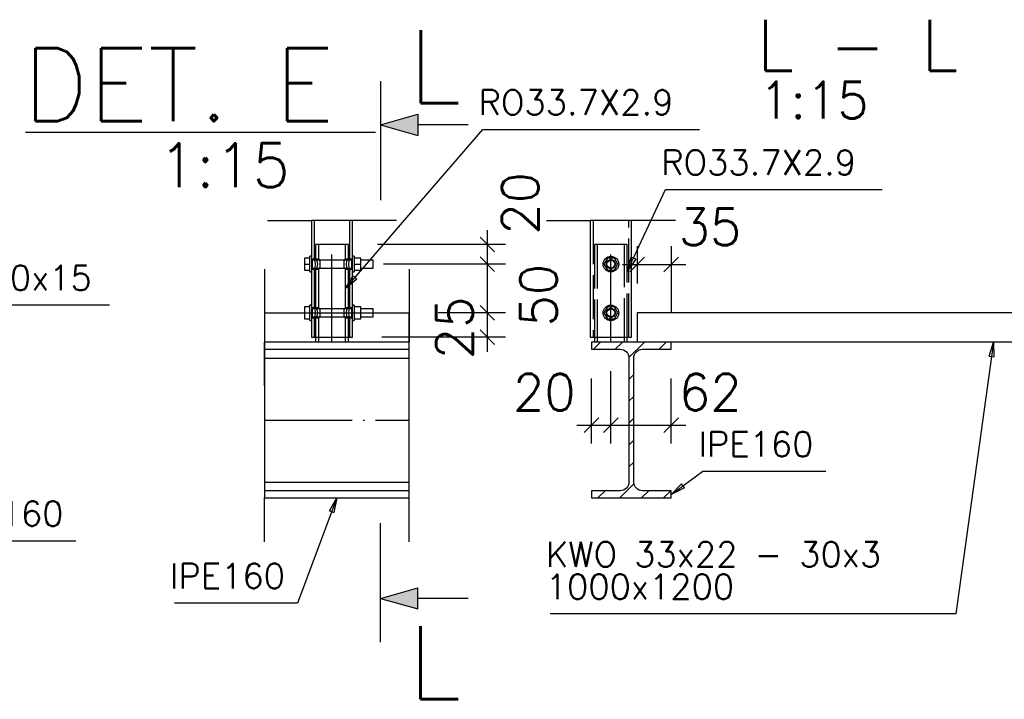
# Paper-space layout '450x700' of a CAD drawing. Header units: millimetres. Extents: x 0 to 420, y 0 to 695.
# Tile 16 of 86: x 228 to 296, y 184 to 230. Entities that reach past the tile are written whole.
import ezdxf

# ---------------------------------------------------------------- set-up
doc = ezdxf.new("R2010")
doc.units = ezdxf.units.MM
doc.linetypes.add('ACAD_ISO02W100', pattern=[15, 12, -3])
doc.linetypes.add('ACAD_ISO04W100', pattern=[30, 24, -3, 0, -3])
doc.layers.get('0').update_dxf_attribs({"linetype": 'CONTINUOUS'})
doc.layers.add('AS_DIM_ON', color=7, linetype='CONTINUOUS')
doc.layers.add('AS_INS_ON', color=7, linetype='CONTINUOUS')
doc.styles.add('PB_CalloutText_Big', font='txt.shx', dxfattribs={"height": 5})
doc.styles.add('PB_CalloutText_Small', font='txt.shx', dxfattribs={"height": 3})
doc.styles.add('PB_CutSymbolDown', font='txt.shx', dxfattribs={"height": 5})
doc.styles.add('PB_CutSymbolUp', font='txt.shx', dxfattribs={"height": 5})
doc.styles.add('ROMANS', font='romans')
doc.styles.add('Simplex.shx', font='simplex.shx', dxfattribs={"height": 2})
doc.linetypes.add('ZIGZAG', pattern='A,0.00254,-5.08,[131,ltypeshp.shx,S=5.08,R=0,X=-5.08,Y=0],-10.16,[131,ltypeshp.shx,S=5.08,R=180,X=5.08,Y=0],-5.08', length=20.32254)

# ---------------------------------------------------------------- blocks, each defined once
blk = doc.blocks.new('sectionup')
blk.add_hatch(color=256).paths.add_polyline_path([(-2.545, 0.728), (-2.545, -0.728), (0, 0)])
at = {"color": 7, "linetype": 'Continuous'}
for p, q in [((0, 3), (0, -5.151)), ((-6, 0), (-2.545, 0))]:
    blk.add_line(p, q, dxfattribs=at)
for p, q in [((0, 0), (-2.545, 0.728)), ((-2.545, 0.728), (-2.545, -0.728)), ((0, 0), (-2.545, -0.728))]:
    blk.add_line(p, q)
blk = doc.blocks.new('sectiondown')
blk.add_hatch(color=256).paths.add_polyline_path([(0, 0), (-2.545, 0.728), (-2.545, -0.728)])
at = {"color": 7, "linetype": 'Continuous'}
for p, q in [((0, -3), (0, 5.151)), ((-6, 0), (-2.545, 0))]:
    blk.add_line(p, q, dxfattribs=at)
for p, q in [((0, 0), (-2.545, 0.728)), ((-2.545, -0.728), (-2.545, 0.728)), ((0, 0), (-2.545, -0.728))]:
    blk.add_line(p, q)

psp = doc.layouts.new('450x700')

# ---------------------------------------------------------------- hatches: boundary and pattern name
h = psp.add_hatch()
h.set_pattern_fill('ANSI31', color=256, scale=0.333333, style=0)
h.set_pattern_definition([(45, (268.7882, 206.079), (-0.74835, 0.74835), [])])
h.paths.add_polyline_path([(267.455, 198.199), (267.455, 197.705), (272.922, 197.705), (272.922, 198.199), (270.955, 198.199, -0.414214), (270.355, 198.799), (270.355, 207.279, -0.414214), (270.955, 207.879), (272.922, 207.879), (272.922, 208.372), (267.455, 208.372), (267.455, 207.879), (269.422, 207.879, -0.414214), (270.022, 207.279), (270.022, 198.799, -0.414214), (269.422, 198.199)], flags=0)

# ---------------------------------------------------------------- linework, layer by layer
at = {"color": 7, "linetype": 'Continuous', "ltscale": 0.25}
for p, q in [((245.287, 216.697), (248.287, 216.697)), ((254.113, 216.697), (251.113, 216.697)), ((264.375, 216.697), (267.375, 216.697)), ((273.202, 216.697), (270.202, 216.697)), ((245.084, 213.372), (245.084, 210.372)), ((254.978, 213.372), (254.978, 210.372)), ((245.084, 211.372), (245.084, 208.372)), ((254.978, 211.372), (254.978, 208.372)), ((245.084, 205.372), (245.084, 208.372)), ((254.978, 205.372), (254.978, 208.372)), ((245.084, 194.705), (245.084, 197.705)), ((254.978, 194.705), (254.978, 197.705))]:
    psp.add_line(p, q, dxfattribs=at)
at = {"color": 7, "linetype": 'ZIGZAG', "ltscale": 0.25}
for p, q in [((251.113, 216.697), (248.287, 216.697)), ((270.202, 216.697), (267.375, 216.697)), ((245.084, 210.372), (245.084, 208.372)), ((254.978, 208.372), (254.978, 210.372)), ((245.084, 208.372), (245.084, 197.705)), ((254.978, 197.705), (254.978, 208.372))]:
    psp.add_line(p, q, dxfattribs=at)
at = {"linetype": 'Continuous', "ltscale": 0.25}
for p, q in [((248.287, 216.697), (248.287, 214.239)), ((251.113, 214.239), (251.113, 216.697)), ((267.375, 216.697), (267.375, 208.705)), ((270.202, 208.705), (270.202, 216.697)), ((248.18, 214.12), (247.827, 214.12)), ((247.827, 214.12), (247.827, 213.705)), ((247.827, 213.705), (248.18, 213.705)), ((247.827, 213.705), (247.827, 213.29)), ((248.287, 214.239), (248.18, 214.239)), ((248.18, 214.228), (248.18, 214.239)), ((248.18, 214.198), (248.18, 214.228)), ((248.18, 214.149), (248.18, 214.198)), ((248.18, 214.082), (248.18, 214.149)), ((248.18, 214.002), (248.18, 214.082)), ((248.18, 213.909), (248.18, 214.002)), ((248.18, 213.809), (248.18, 213.909)), ((248.18, 213.705), (248.18, 213.809)), ((248.18, 213.601), (248.18, 213.705)), ((248.287, 214.239), (248.287, 214.228)), ((248.287, 214.228), (248.287, 214.198)), ((248.287, 214.198), (248.287, 214.149)), ((248.287, 214.149), (248.287, 214.082)), ((248.287, 214.082), (248.287, 214.002)), ((248.287, 214.039), (248.334, 213.941)), ((248.287, 214.002), (248.287, 213.909)), ((248.319, 213.972), (248.287, 213.972)), ((248.287, 213.909), (248.287, 213.809)), ((248.287, 213.809), (248.287, 213.705)), ((248.287, 213.705), (248.287, 213.601)), ((248.334, 213.941), (248.353, 213.705)), ((248.353, 213.705), (248.334, 213.47)), ((251.047, 213.705), (251.066, 213.941)), ((251.066, 213.47), (251.047, 213.705)), ((251.066, 213.941), (251.113, 214.039)), ((251.113, 213.972), (251.081, 213.972)), ((251.22, 214.239), (251.113, 214.239)), ((251.113, 214.228), (251.113, 214.239)), ((251.113, 214.198), (251.113, 214.228)), ((251.113, 214.149), (251.113, 214.198)), ((251.113, 214.082), (251.113, 214.149)), ((251.113, 214.002), (251.113, 214.082)), ((251.113, 213.909), (251.113, 214.002)), ((251.113, 213.809), (251.113, 213.909)), ((251.113, 213.705), (251.113, 213.809)), ((251.113, 213.601), (251.113, 213.705)), ((251.22, 214.239), (251.22, 214.228)), ((251.22, 214.228), (251.22, 214.198)), ((251.22, 214.198), (251.22, 214.149)), ((251.22, 214.149), (251.22, 214.082)), ((251.673, 214.12), (251.22, 214.12)), ((251.22, 214.082), (251.22, 214.002)), ((251.22, 214.002), (251.22, 213.909)), ((251.22, 213.909), (251.22, 213.809)), ((251.22, 213.809), (251.22, 213.705)), ((251.22, 213.705), (251.673, 213.705)), ((251.22, 213.705), (251.22, 213.601)), ((251.673, 213.705), (251.673, 214.12)), ((252.513, 213.972), (251.673, 213.972)), ((251.673, 213.29), (251.673, 213.705)), ((252.513, 213.952), (252.513, 213.972)), ((252.513, 213.894), (252.513, 213.952)), ((252.513, 213.807), (252.513, 213.894)), ((252.513, 213.705), (252.513, 213.807)), ((252.513, 213.603), (252.513, 213.705)), ((268.549, 214.12), (268.309, 213.705)), ((268.309, 213.705), (268.549, 213.29)), ((269.028, 214.12), (268.549, 214.12)), ((269.268, 213.705), (269.028, 214.12)), ((269.028, 213.29), (269.268, 213.705)), ((247.827, 213.29), (248.18, 213.29)), ((248.18, 213.501), (248.18, 213.601)), ((248.18, 213.409), (248.18, 213.501)), ((248.18, 213.328), (248.18, 213.409)), ((248.18, 213.262), (248.18, 213.328)), ((248.18, 213.213), (248.18, 213.262)), ((248.18, 213.182), (248.18, 213.213)), ((248.18, 213.172), (248.18, 213.182)), ((248.18, 213.172), (248.287, 213.172)), ((248.287, 213.601), (248.287, 213.501)), ((248.287, 213.501), (248.287, 213.409)), ((248.334, 213.47), (248.287, 213.372)), ((248.287, 213.439), (248.319, 213.439)), ((248.287, 213.409), (248.287, 213.328)), ((248.287, 213.328), (248.287, 213.262)), ((248.287, 213.262), (248.287, 213.213)), ((248.287, 213.213), (248.287, 213.182)), ((248.287, 213.182), (248.287, 213.172)), ((248.287, 213.172), (248.287, 210.905)), ((251.113, 213.372), (251.066, 213.47)), ((251.081, 213.439), (251.113, 213.439)), ((251.113, 213.501), (251.113, 213.601)), ((251.113, 213.409), (251.113, 213.501)), ((251.113, 213.328), (251.113, 213.409)), ((251.113, 213.262), (251.113, 213.328)), ((251.113, 213.213), (251.113, 213.262)), ((251.113, 213.182), (251.113, 213.213)), ((251.113, 213.172), (251.113, 213.182)), ((251.113, 213.172), (251.22, 213.172)), ((251.113, 210.905), (251.113, 213.172)), ((251.22, 213.601), (251.22, 213.501)), ((251.22, 213.501), (251.22, 213.409)), ((251.22, 213.409), (251.22, 213.328)), ((251.22, 213.328), (251.22, 213.262)), ((251.22, 213.29), (251.673, 213.29)), ((251.22, 213.262), (251.22, 213.213)), ((251.22, 213.213), (251.22, 213.182)), ((251.22, 213.182), (251.22, 213.172)), ((251.673, 213.439), (252.513, 213.439)), ((252.513, 213.517), (252.513, 213.603)), ((252.513, 213.459), (252.513, 213.517)), ((252.513, 213.439), (252.513, 213.459)), ((268.549, 213.29), (269.028, 213.29)), ((245.084, 210.372), (247.827, 210.372)), ((248.18, 210.787), (247.827, 210.787)), ((247.827, 210.787), (247.827, 210.372)), ((247.827, 210.372), (248.18, 210.372)), ((247.827, 210.372), (247.827, 209.957)), ((248.287, 210.905), (248.18, 210.905)), ((248.18, 210.895), (248.18, 210.905)), ((248.18, 210.865), (248.18, 210.895)), ((248.18, 210.815), (248.18, 210.865)), ((248.18, 210.749), (248.18, 210.815)), ((248.18, 210.668), (248.18, 210.749)), ((248.18, 210.576), (248.18, 210.668)), ((248.18, 210.476), (248.18, 210.576)), ((248.18, 210.372), (248.18, 210.476)), ((248.18, 210.268), (248.18, 210.372)), ((248.18, 210.168), (248.18, 210.268)), ((248.287, 210.905), (248.287, 210.895)), ((248.287, 210.895), (248.287, 210.865)), ((248.287, 210.865), (248.287, 210.815)), ((248.287, 210.815), (248.287, 210.749)), ((248.287, 210.749), (248.287, 210.668)), ((248.287, 210.705), (248.334, 210.608)), ((248.287, 210.668), (248.287, 210.576)), ((248.319, 210.639), (248.287, 210.639)), ((248.287, 210.576), (248.287, 210.476)), ((248.287, 210.476), (248.287, 210.372)), ((248.287, 210.372), (248.287, 210.268)), ((248.287, 210.268), (248.287, 210.168)), ((248.334, 210.608), (248.353, 210.372)), ((248.353, 210.372), (248.334, 210.136)), ((251.047, 210.372), (251.066, 210.608)), ((251.066, 210.136), (251.047, 210.372)), ((251.066, 210.608), (251.113, 210.705)), ((251.113, 210.639), (251.081, 210.639)), ((251.22, 210.905), (251.113, 210.905)), ((251.113, 210.895), (251.113, 210.905)), ((251.113, 210.865), (251.113, 210.895)), ((251.113, 210.815), (251.113, 210.865)), ((251.113, 210.749), (251.113, 210.815)), ((251.113, 210.668), (251.113, 210.749)), ((251.113, 210.576), (251.113, 210.668)), ((251.113, 210.476), (251.113, 210.576)), ((251.113, 210.372), (251.113, 210.476)), ((251.113, 210.268), (251.113, 210.372)), ((251.113, 210.168), (251.113, 210.268)), ((251.22, 210.905), (251.22, 210.895)), ((251.22, 210.895), (251.22, 210.865)), ((251.22, 210.865), (251.22, 210.815)), ((251.22, 210.815), (251.22, 210.749)), ((251.673, 210.787), (251.22, 210.787)), ((251.22, 210.749), (251.22, 210.668)), ((251.22, 210.668), (251.22, 210.576)), ((251.22, 210.576), (251.22, 210.476)), ((251.22, 210.476), (251.22, 210.372)), ((251.22, 210.372), (251.673, 210.372)), ((251.22, 210.372), (251.22, 210.268)), ((251.22, 210.268), (251.22, 210.168)), ((251.673, 210.372), (251.673, 210.787)), ((252.513, 210.639), (251.673, 210.639)), ((251.673, 209.957), (251.673, 210.372)), ((252.513, 210.618), (252.513, 210.639)), ((252.513, 210.561), (252.513, 210.618)), ((252.513, 210.474), (252.513, 210.561)), ((252.513, 210.372), (252.513, 210.474)), ((252.513, 210.372), (254.978, 210.372)), ((252.513, 210.27), (252.513, 210.372)), ((252.513, 210.183), (252.513, 210.27)), ((268.549, 210.787), (268.309, 210.372)), ((268.309, 210.372), (268.549, 209.957)), ((269.028, 210.787), (268.549, 210.787)), ((269.268, 210.372), (269.028, 210.787)), ((269.028, 209.957), (269.268, 210.372)), ((310.588, 210.372), (270.588, 210.372)), ((270.588, 210.372), (270.588, 208.372)), ((247.827, 209.957), (248.18, 209.957)), ((248.18, 210.076), (248.18, 210.168)), ((248.18, 209.995), (248.18, 210.076)), ((248.18, 209.929), (248.18, 209.995)), ((248.18, 209.879), (248.18, 209.929)), ((248.18, 209.849), (248.18, 209.879)), ((248.18, 209.839), (248.18, 209.849)), ((248.18, 209.839), (248.287, 209.839)), ((248.287, 210.168), (248.287, 210.076)), ((248.334, 210.136), (248.287, 210.039)), ((248.287, 210.105), (248.319, 210.105)), ((248.287, 210.076), (248.287, 209.995)), ((248.287, 209.995), (248.287, 209.929)), ((248.287, 209.929), (248.287, 209.879)), ((248.287, 209.879), (248.287, 209.849)), ((248.287, 209.849), (248.287, 209.839)), ((248.287, 209.839), (248.287, 208.705)), ((251.113, 210.039), (251.066, 210.136)), ((251.081, 210.105), (251.113, 210.105)), ((251.113, 210.076), (251.113, 210.168)), ((251.113, 209.995), (251.113, 210.076)), ((251.113, 209.929), (251.113, 209.995)), ((251.113, 209.879), (251.113, 209.929)), ((251.113, 209.849), (251.113, 209.879)), ((251.113, 209.839), (251.113, 209.849)), ((251.113, 209.839), (251.22, 209.839)), ((251.113, 208.705), (251.113, 209.839)), ((251.22, 210.168), (251.22, 210.076)), ((251.22, 210.076), (251.22, 209.995)), ((251.22, 209.995), (251.22, 209.929)), ((251.22, 209.957), (251.673, 209.957)), ((251.22, 209.929), (251.22, 209.879)), ((251.22, 209.879), (251.22, 209.849)), ((251.22, 209.849), (251.22, 209.839)), ((251.673, 210.105), (252.513, 210.105)), ((252.513, 210.126), (252.513, 210.183)), ((252.513, 210.105), (252.513, 210.126)), ((268.549, 209.957), (269.028, 209.957)), ((254.978, 208.372), (245.084, 208.372)), ((248.287, 208.705), (248.394, 208.705)), ((248.394, 208.705), (248.701, 208.705)), ((248.577, 208.705), (248.577, 208.372)), ((248.701, 208.705), (249.159, 208.705)), ((249.159, 208.705), (249.7, 208.705)), ((249.7, 208.705), (250.241, 208.705)), ((250.241, 208.705), (250.699, 208.705)), ((250.699, 208.705), (251.006, 208.705)), ((250.823, 208.372), (250.823, 208.705)), ((251.006, 208.705), (251.113, 208.705)), ((267.375, 208.705), (267.482, 208.705)), ((272.922, 208.372), (267.455, 208.372)), ((267.455, 208.372), (267.455, 207.879)), ((267.482, 208.705), (267.789, 208.705)), ((267.665, 208.705), (267.665, 208.372)), ((267.789, 208.705), (268.247, 208.705)), ((268.247, 208.705), (268.788, 208.705)), ((268.788, 208.705), (269.329, 208.705)), ((269.329, 208.705), (269.788, 208.705)), ((269.788, 208.705), (270.094, 208.705)), ((269.912, 208.372), (269.912, 208.705)), ((270.094, 208.705), (270.202, 208.705)), ((310.588, 208.372), (272.922, 208.372)), ((272.922, 207.879), (272.922, 208.372)), ((245.084, 207.879), (254.978, 207.879)), ((267.455, 207.879), (269.422, 207.879)), ((270.955, 207.879), (272.922, 207.879)), ((245.084, 207.279), (254.978, 207.279)), ((270.022, 207.279), (270.022, 198.799)), ((270.355, 198.799), (270.355, 207.279)), ((245.084, 198.799), (254.978, 198.799)), ((254.978, 198.199), (245.084, 198.199)), ((269.422, 198.199), (267.455, 198.199)), ((267.455, 198.199), (267.455, 197.705)), ((272.922, 198.199), (270.955, 198.199)), ((272.922, 197.705), (272.922, 198.199)), ((245.084, 197.705), (254.978, 197.705)), ((267.455, 197.705), (272.922, 197.705))]:
    psp.add_line(p, q, dxfattribs=at)
at = {"color": 84, "linetype": 'ACAD_ISO02W100', "ltscale": 0.25}
for p, q in [((248.48, 216.697), (248.48, 214.039)), ((250.92, 214.039), (250.92, 216.697)), ((267.568, 216.697), (267.568, 208.705)), ((270.008, 208.705), (270.008, 216.697)), ((248.906, 215.039), (248.577, 215.039)), ((248.577, 215.039), (248.577, 214.039)), ((248.77, 215.039), (248.77, 214.039)), ((249.7, 215.039), (248.906, 215.039)), ((250.494, 215.039), (249.7, 215.039)), ((250.823, 215.039), (250.494, 215.039)), ((250.63, 214.039), (250.63, 215.039)), ((250.823, 214.039), (250.823, 215.039)), ((267.994, 215.039), (267.665, 215.039)), ((267.665, 215.039), (267.665, 208.705)), ((267.858, 215.039), (267.858, 208.372)), ((268.788, 215.039), (267.994, 215.039)), ((269.583, 215.039), (268.788, 215.039)), ((269.912, 215.039), (269.583, 215.039)), ((269.718, 208.372), (269.718, 215.039)), ((269.912, 208.705), (269.912, 215.039)), ((248.48, 214.039), (248.287, 214.039)), ((251.081, 213.972), (248.319, 213.972)), ((248.48, 214.039), (248.527, 213.941)), ((248.527, 213.941), (248.546, 213.705)), ((248.546, 213.705), (248.527, 213.47)), ((248.577, 214.039), (248.674, 213.941)), ((248.77, 214.039), (248.577, 214.039)), ((248.674, 213.941), (248.715, 213.705)), ((248.715, 213.705), (248.674, 213.47)), ((248.77, 214.039), (248.868, 213.941)), ((248.868, 213.941), (248.87, 213.936)), ((248.87, 213.936), (248.87, 213.705)), ((248.87, 213.705), (248.87, 213.475)), ((250.53, 213.936), (250.532, 213.941)), ((250.53, 213.705), (250.53, 213.936)), ((250.53, 213.475), (250.53, 213.705)), ((250.532, 213.941), (250.63, 214.039)), ((250.823, 214.039), (250.63, 214.039)), ((250.685, 213.705), (250.726, 213.941)), ((250.726, 213.47), (250.685, 213.705)), ((250.726, 213.941), (250.823, 214.039)), ((250.854, 213.705), (250.873, 213.941)), ((250.873, 213.47), (250.854, 213.705)), ((250.873, 213.941), (250.92, 214.039)), ((251.113, 214.039), (250.92, 214.039)), ((268.455, 213.705), (268.552, 213.941)), ((268.552, 213.47), (268.455, 213.705)), ((268.552, 213.941), (268.788, 214.039)), ((268.788, 214.039), (269.024, 213.941)), ((269.024, 213.941), (269.122, 213.705)), ((269.122, 213.705), (269.024, 213.47)), ((248.287, 213.372), (248.48, 213.372)), ((248.319, 213.439), (251.081, 213.439)), ((248.527, 213.47), (248.48, 213.372)), ((248.48, 213.372), (248.48, 210.705)), ((248.674, 213.47), (248.577, 213.372)), ((248.577, 213.372), (248.577, 210.705)), ((248.577, 213.372), (248.77, 213.372)), ((248.868, 213.47), (248.77, 213.372)), ((248.77, 213.372), (248.77, 210.705)), ((248.87, 213.475), (248.868, 213.47)), ((250.532, 213.47), (250.53, 213.475)), ((250.63, 213.372), (250.532, 213.47)), ((250.63, 210.705), (250.63, 213.372)), ((250.63, 213.372), (250.823, 213.372)), ((250.823, 213.372), (250.726, 213.47)), ((250.823, 210.705), (250.823, 213.372)), ((250.92, 213.372), (250.873, 213.47)), ((250.92, 213.372), (251.113, 213.372)), ((250.92, 210.705), (250.92, 213.372)), ((268.788, 213.372), (268.552, 213.47)), ((269.024, 213.47), (268.788, 213.372)), ((248.18, 210.372), (251.22, 210.372)), ((248.48, 210.705), (248.287, 210.705)), ((251.081, 210.639), (248.319, 210.639)), ((248.48, 210.705), (248.527, 210.608)), ((248.527, 210.608), (248.546, 210.372)), ((248.546, 210.372), (248.527, 210.136)), ((248.577, 210.705), (248.674, 210.608)), ((248.77, 210.705), (248.577, 210.705)), ((248.674, 210.608), (248.715, 210.372)), ((248.715, 210.372), (248.674, 210.136)), ((248.77, 210.705), (248.868, 210.608)), ((248.868, 210.608), (248.87, 210.603)), ((248.87, 210.603), (248.87, 210.372)), ((248.87, 210.372), (248.87, 210.141)), ((250.53, 210.603), (250.532, 210.608)), ((250.53, 210.372), (250.53, 210.603)), ((250.53, 210.141), (250.53, 210.372)), ((250.532, 210.608), (250.63, 210.705)), ((250.823, 210.705), (250.63, 210.705)), ((250.685, 210.372), (250.726, 210.608)), ((250.726, 210.136), (250.685, 210.372)), ((250.726, 210.608), (250.823, 210.705)), ((250.854, 210.372), (250.873, 210.608)), ((250.873, 210.136), (250.854, 210.372)), ((250.873, 210.608), (250.92, 210.705)), ((251.113, 210.705), (250.92, 210.705)), ((251.673, 210.372), (252.513, 210.372)), ((268.455, 210.372), (268.552, 210.608)), ((268.552, 210.136), (268.455, 210.372)), ((268.552, 210.608), (268.788, 210.705)), ((268.788, 210.705), (269.024, 210.608)), ((269.024, 210.608), (269.122, 210.372)), ((269.122, 210.372), (269.024, 210.136)), ((248.287, 210.039), (248.48, 210.039)), ((248.319, 210.105), (251.081, 210.105)), ((248.527, 210.136), (248.48, 210.039)), ((248.48, 210.039), (248.48, 208.705)), ((248.674, 210.136), (248.577, 210.039)), ((248.577, 210.039), (248.577, 208.705)), ((248.577, 210.039), (248.77, 210.039)), ((248.868, 210.136), (248.77, 210.039)), ((248.77, 210.039), (248.77, 208.372)), ((248.87, 210.141), (248.868, 210.136)), ((250.532, 210.136), (250.53, 210.141)), ((250.63, 210.039), (250.532, 210.136)), ((250.63, 208.372), (250.63, 210.039)), ((250.63, 210.039), (250.823, 210.039)), ((250.823, 210.039), (250.726, 210.136)), ((250.823, 208.705), (250.823, 210.039)), ((250.92, 210.039), (250.873, 210.136)), ((250.92, 210.039), (251.113, 210.039)), ((250.92, 208.705), (250.92, 210.039)), ((268.788, 210.039), (268.552, 210.136)), ((269.024, 210.136), (268.788, 210.039))]:
    psp.add_line(p, q, dxfattribs=at)
at = {"color": 10, "linetype": 'ACAD_ISO04W100', "ltscale": 0.25}
for p, q in [((249.7, 208.372), (249.7, 215.039)), ((268.788, 208.372), (268.788, 215.039)), ((245.084, 203.039), (254.978, 203.039)), ((270.188, 203.039), (270.188, 203.039))]:
    psp.add_line(p, q, dxfattribs=at)
at = {"color": 0, "linetype": 'ByBlock', "lineweight": -2}
for p, q in [((269.912, 213.208), (270.185, 214.184)), ((270.487, 214.043), (269.912, 213.208)), ((270.487, 214.043), (270.185, 214.184)), ((250.63, 212.039), (251.158, 212.904)), ((251.41, 212.686), (250.63, 212.039)), ((251.41, 212.686), (251.158, 212.904)), ((294.669, 207.404), (294.971, 208.372)), ((294.971, 208.372), (294.999, 207.359)), ((294.669, 207.404), (294.999, 207.359)), ((272.922, 197.952), (273.629, 198.678)), ((273.826, 198.41), (272.922, 197.952)), ((273.826, 198.41), (273.629, 198.678)), ((249.523, 196.828), (250.031, 197.705)), ((250.031, 197.705), (249.835, 196.711)), ((249.523, 196.828), (249.835, 196.711))]:
    psp.add_line(p, q, dxfattribs=at)
at = {"color": 7}
for points in [[(250.63, 212.039), (260.034, 222.919), (274.848, 222.919)], [(269.912, 213.208), (272.537, 218.811), (287.352, 218.811)], [(214.026, 208.572), (216.659, 210.922), (234.469, 210.922)], [(294.971, 208.372), (292.403, 189.785), (264.636, 189.785)], [(219.359, 203.572), (223.755, 194.784), (232.174, 194.784)], [(272.922, 197.952), (275.082, 199.539), (283.501, 199.539)], [(250.031, 197.705), (247.33, 190.52), (238.911, 190.52)]]:
    psp.add_lwpolyline(points, dxfattribs=at)
at = {"linetype": 'Continuous', "ltscale": 0.25}
for centre, radius in [((268.788, 213.705), 0.533), ((268.788, 213.705), 0.267), ((268.788, 210.372), 0.533), ((268.788, 210.372), 0.267)]:
    psp.add_circle(centre, radius, dxfattribs=at)
at = {"linetype": 'Continuous', "ltscale": 0.25, "extrusion": (-1.67605e-13, -4.0422e-13, -1)}
psp.add_arc((-269.422, 207.279), 0.6, 90, 180, dxfattribs=at)
at = {"linetype": 'Continuous', "ltscale": 0.25, "extrusion": (4.04048e-13, -1.67433e-13, -1)}
psp.add_arc((-270.955, 207.279), 0.6, 0, 90, dxfattribs=at)
at = {"linetype": 'Continuous', "ltscale": 0.25, "extrusion": (-1.67605e-13, 4.0422e-13, -1)}
psp.add_arc((-269.422, 198.799), 0.6, 180, 270, dxfattribs=at)
at = {"linetype": 'Continuous', "ltscale": 0.25, "extrusion": (4.04048e-13, 1.67433e-13, -1)}
psp.add_arc((-270.955, 198.799), 0.6, 270, 0, dxfattribs=at)
at = {"layer": 'AS_DIM_ON', "color": 8}
for p, q in [((260.333, 213.705), (260.333, 216.039)), ((261.583, 215.039), (252.823, 215.039)), ((270.588, 214.93), (270.588, 212.372)), ((272.922, 214.93), (272.922, 210.372)), ((261.583, 213.705), (253.22, 213.705)), ((260.333, 210.372), (260.333, 213.705)), ((269.588, 213.68), (273.922, 213.68)), ((261.583, 210.372), (256.978, 210.372)), ((260.333, 207.705), (260.333, 210.372)), ((261.583, 208.705), (253.113, 208.705)), ((268.788, 201.44), (268.788, 206.372)), ((267.455, 201.44), (267.455, 205.879)), ((272.922, 201.44), (272.922, 205.879)), ((266.455, 202.69), (268.788, 202.69)), ((268.788, 202.69), (273.922, 202.69))]:
    psp.add_line(p, q, dxfattribs=at)
at = {"layer": 'AS_DIM_ON', "color": 8, "linetype": 'ByBlock', "lineweight": -2}
for p, q in [((260.833, 214.539), (259.833, 215.539)), ((260.833, 213.205), (259.833, 214.205)), ((259.833, 214.205), (260.833, 213.205)), ((271.088, 214.18), (270.088, 213.18)), ((272.422, 213.18), (273.422, 214.18)), ((260.833, 209.872), (259.833, 210.872)), ((259.833, 210.872), (260.833, 209.872)), ((259.833, 209.205), (260.833, 208.205)), ((267.955, 203.19), (266.955, 202.19)), ((268.288, 202.19), (269.288, 203.19)), ((269.288, 203.19), (268.288, 202.19)), ((272.422, 202.19), (273.422, 203.19))]:
    psp.add_line(p, q, dxfattribs=at)
at = {"layer": 'AS_INS_ON', "color": 84}
psp.add_line((228.733, 222.726), (252.674, 222.726), dxfattribs=at)

# ---------------------------------------------------------------- block references
at = {"xscale": -1}
for name, p in [('sectionup', (253.029, 223.228, -217.366)), ('sectiondown', (253.029, 190.839, -217.366))]:
    psp.add_blockref(name, p, dxfattribs=at)

# ---------------------------------------------------------------- texts
at = {"color": 84, "style": 'Simplex.shx'}
for s, height, p in [('L - L', 3.5, (278.767, 226.928)), ('1:15', 2.5, (278.929, 223.678))]:
    psp.add_text(s, height=height, dxfattribs=at).set_placement(p)
at = {"color": 96}
for style, p in [('PB_CutSymbolUp', (254.917, 224.714)), ('PB_CutSymbolDown', (254.91, 183.933))]:
    psp.add_text('L', height=5, dxfattribs=dict(at, style=style)).set_placement(p)
at = {"color": 7, "style": 'Simplex.shx'}
for s, p in [('RO33.7X2.9', (259.736, 223.919)), ('RO33.7X2.9', (272.239, 219.811)), ('BL150x150x15', (216.361, 211.922)), ('IPE160', (274.783, 200.539)), ('IPE160', (223.457, 195.784)), ('KWO 33x22 - 30x3 ', (264.338, 192.995)), ('IPE160', (238.612, 191.52)), ('1000x1200', (264.329, 190.785))]:
    psp.add_text(s, height=1.7, dxfattribs=at).set_placement(p)
at = {"layer": 'AS_DIM_ON', "color": 9, "style": 'ROMANS'}
for s, p in [('20', (263.833, 215.722)), ('50', (265.083, 209.432)), ('25', (259.333, 207.198))]:
    psp.add_text(s, height=2.5, rotation=90, dxfattribs=at).set_placement(p)
for s, p in [('35', (273.43, 215.002)), ('20', (262.09, 203.69)), ('62', (273.45, 203.69))]:
    psp.add_text(s, height=2.5, dxfattribs=at).set_placement(p)
at = {"layer": 'AS_INS_ON', "color": 84}
for s, height, style, p in [('DET.', 5, 'PB_CalloutText_Big', (228.55, 223.476)), ('E', 5, 'PB_CalloutText_Big', (245.771, 223.476)), ('1:15', 3, 'PB_CalloutText_Small', (237.824, 218.976))]:
    psp.add_text(s, height=height, dxfattribs=dict(at, style=style)).set_placement(p)

doc.saveas('drawing.dxf')
